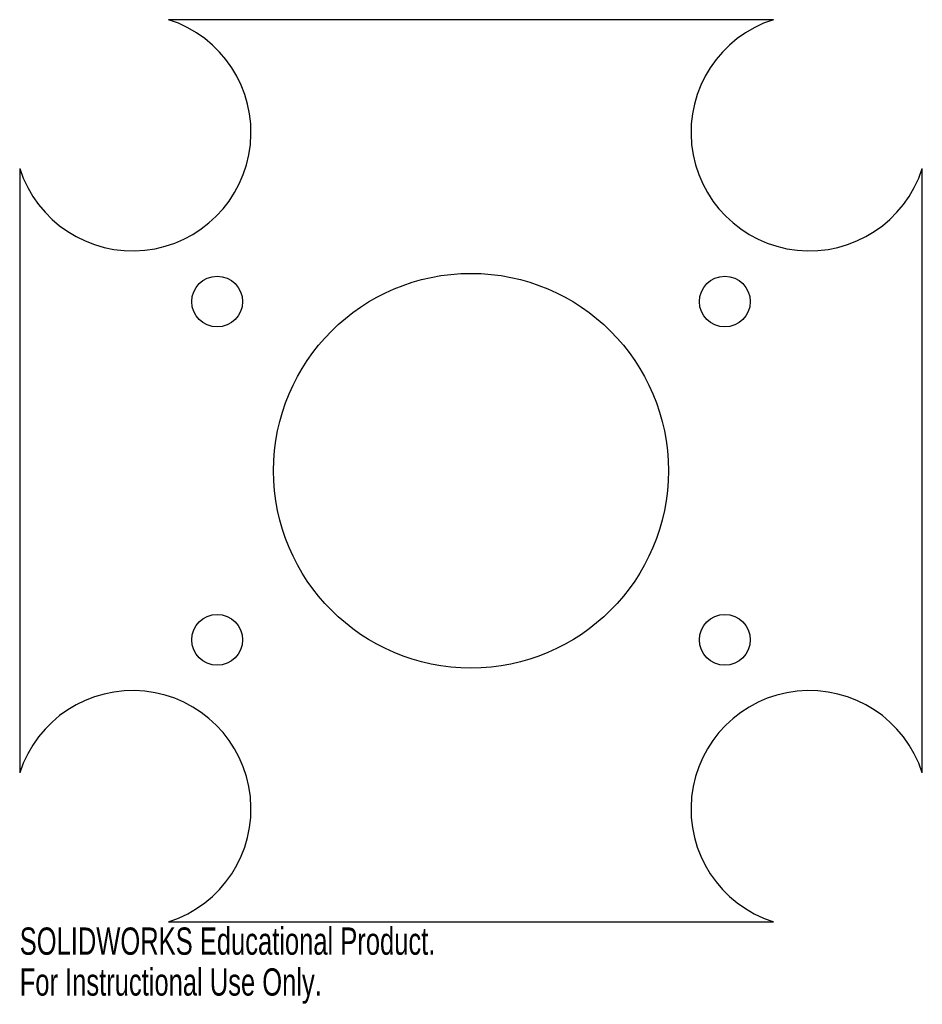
# Model space of a CAD drawing. Header units: millimetres. Extents: x 0 to 160, y -15 to 160.
import ezdxf

# ---------------------------------------------------------------- set-up
doc = ezdxf.new("R2010")
doc.units = ezdxf.units.MM
doc.layers.add('CORTE', color=7, linetype='Continuous')
doc.layers.add('INFORMACION_NO_CORTE', color=8, linetype='Continuous')
doc.styles.add('SLDTEXTSTYLE0', font='TXT', dxfattribs={"width": 0.7})

msp = doc.modelspace()

# ---------------------------------------------------------------- linework, layer by layer
at = {"layer": 'CORTE', "color": 7, "linetype": 'Continuous', "lineweight": 25}
for p, q in [((133.6, 160), (26.4, 160)), ((0, 133.6), (0, 26.4)), ((160, 26.4), (160, 133.6)), ((26.4, 0), (133.6, 0))]:
    msp.add_line(p, q, dxfattribs=at)
for centre, radius in [((35, 110), 4.5), ((80, 80), 35), ((125, 110), 4.5), ((35, 50), 4.5), ((125, 50), 4.5)]:
    msp.add_circle(centre, radius, dxfattribs=at)
for centre, start, end in [((20, 140), -162.2472, 72.2472), ((140, 140), 107.7528, -17.7528), ((20, 20), -72.2472, 162.2472), ((140, 20), 17.7528, -107.7528)]:
    msp.add_arc(centre, 21, start, end, dxfattribs=at)

# ---------------------------------------------------------------- texts
at = {"layer": 'INFORMACION_NO_CORTE', "color": 7, "linetype": 'Continuous', "char_height": 4.8336, "attachment_point": 1, "style": 'SLDTEXTSTYLE0'}
for s, insert in [('SOLIDWORKS Educational Product.', (0, -1.02)), ('For Instructional Use Only.', (0, -8.27))]:
    msp.add_mtext(s, dxfattribs=dict(at, insert=insert))

doc.saveas('drawing.dxf')
